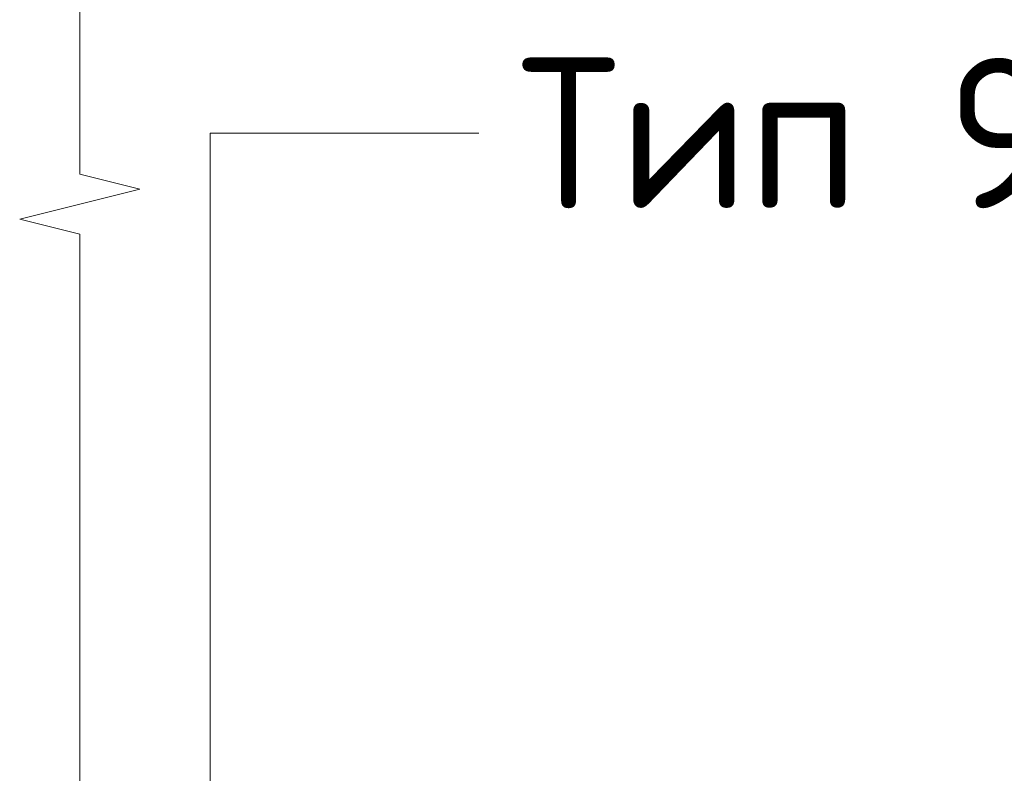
# Model space of a CAD drawing. Header units: millimetres. Extents: x 786 to 42540, y -7760 to 3796.
# Tile 135 of 256: x 20535 to 22173, y -4872 to -3618. Entities that reach past the tile are written whole.
import ezdxf

# ---------------------------------------------------------------- set-up
doc = ezdxf.new("R2010")
doc.units = ezdxf.units.MM
doc.layers.add('A-DETL-GENF', color=7, linetype='Continuous', lineweight=13)
doc.layers.add('G-ANNO-TEXT', color=7, linetype='Continuous', lineweight=5)
doc.styles.add('GOST Common_B', font='txt', dxfattribs={"height": 250})

# ---------------------------------------------------------------- blocks, each defined once
blk = doc.blocks.new('Линия разрыва - М 1_50-7673839-Разрез по Рампе Р1_фрагмент пола')
at = {"layer": 'A-DETL-GENF', "lineweight": 5}
for p, q in [((61994.5, -3875), (61994.5, -1575)), ((62094.5, -3900), (61994.5, -3875)), ((61894.5, -3950), (62094.5, -3900)), ((61994.5, -3975), (61894.5, -3950)), ((61994.5, -6275), (61994.5, -3975))]:
    blk.add_line(p, q, dxfattribs=at)

msp = doc.modelspace()

# ---------------------------------------------------------------- linework, layer by layer
at = {"layer": 'G-ANNO-TEXT'}
for p, q in [((20851.5, -3806.9), (21298.5, -3806.9)), ((20851.5, -5611.9), (20851.5, -3806.9))]:
    msp.add_line(p, q, dxfattribs=at)

# ---------------------------------------------------------------- block references
at = {"layer": 'A-DETL-GENF'}
msp.add_blockref('Линия разрыва - М 1_50-7673839-Разрез по Рампе Р1_фрагмент пола', (-41359.7, 0), dxfattribs=at)

# ---------------------------------------------------------------- texts
at = {"layer": 'G-ANNO-TEXT', "char_height": 250, "attachment_point": 1, "style": 'GOST Common_B'}
for s, insert, width in [('Тип', (21363.5, -3681.9), 681.434), (' 9', (21925.7, -3681.9), 328.692)]:
    msp.add_mtext(s, dxfattribs=dict(at, insert=insert, width=width))

doc.saveas('drawing.dxf')
